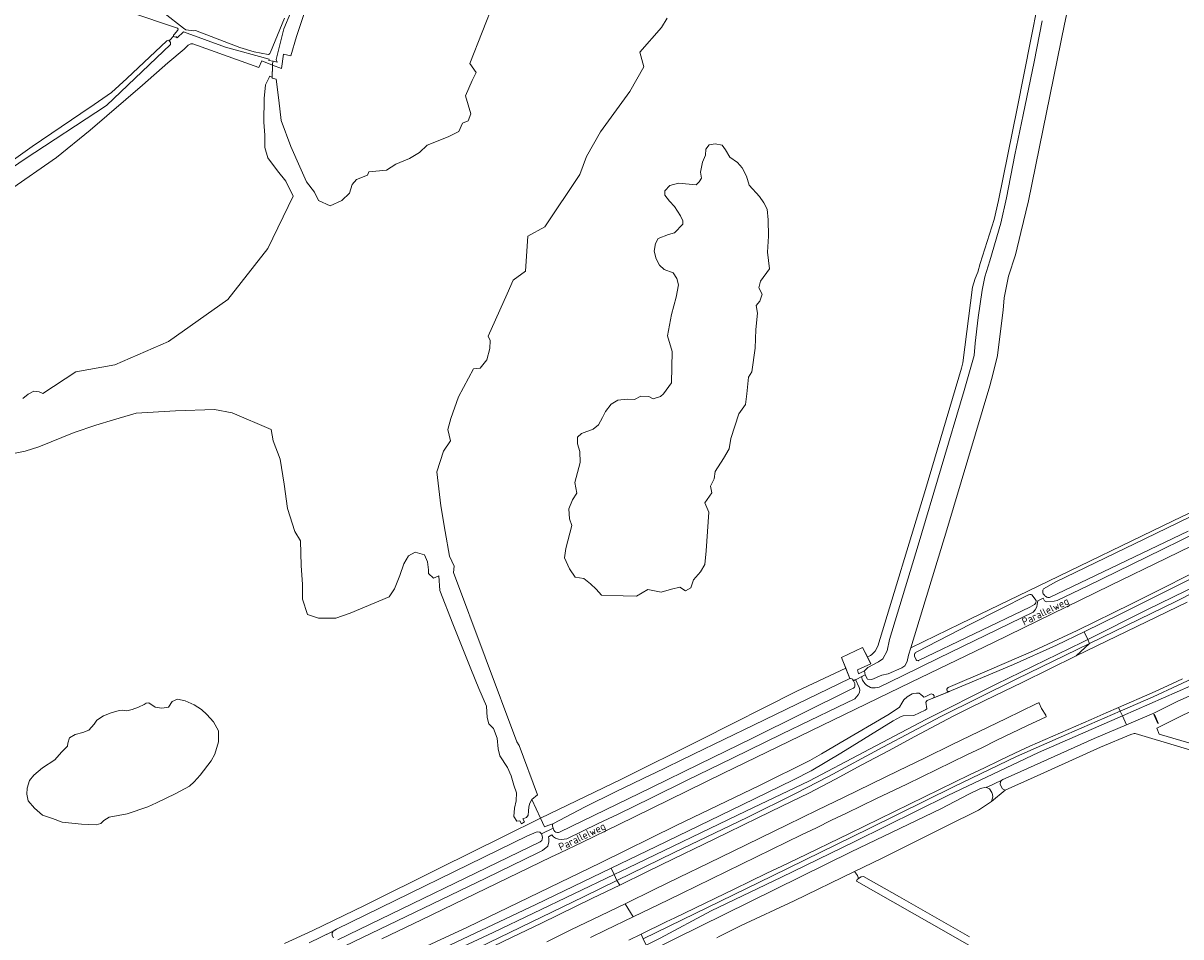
# Model space of a CAD drawing. Header units: metres. Extents: x 209813 to 223847, y 571801 to 587119.
# Tile 60 of 256: x 212644 to 213337, y 573950 to 574497. Entities that reach past the tile are written whole.
import ezdxf
from ezdxf.enums import TextEntityAlignment as Align

# ---------------------------------------------------------------- set-up
doc = ezdxf.new("R2010")
doc.units = ezdxf.units.M
for name, color, linetype, lineweight in [('B-RO-GR-BOUWLAND-GV', 8, 'Continuous', 0), ('B-RO-GR-GRAS-GV', 8, 'Continuous', 0), ('B-RO-GR-GROENVOORZIENING-GV', 8, 'Continuous', 0), ('B-RO-GW-TALUD_KRUIN-G', 8, 'Continuous', 0), ('B-RO-KW-KUNSTWERK_STUW-GV', 8, 'Continuous', 0), ('B-RO-OG-TERREIN_ERF-GV', 8, 'Continuous', 0), ('B-RO-OG-TOPOGRAFIE-T18', 8, 'Continuous', 0), ('B-RO-OG-WEG-GV', 8, 'Continuous', 0), ('B-RO-VH-ONVERHARD-GV', 8, 'Continuous', 0)]:
    doc.layers.add(name, color=color, linetype=linetype, lineweight=lineweight)
doc.styles.add('NLCS-ISO-M200-T18', font='txt', dxfattribs={"height": 0.36})

msp = doc.modelspace()

# ---------------------------------------------------------------- linework, layer by layer
at = {"layer": 'B-RO-GR-BOUWLAND-GV', "flags": 128}
msp.add_lwpolyline([(213352.928, 574638.958), (213311.375, 574593.833), (213283.339, 574562.736), (213281.468, 574559.802), (213280.099, 574556.25), (213279.241, 574551.586), (213267.469, 574496.586), (213245.869, 574390.694), (213241.425, 574371.85), (213238.171, 574358.45), (213234.045, 574345.601), (213231.428, 574332.616), (213230.663, 574325.35), (213228.54, 574307.871), (213227.342, 574298.172), (213224.779, 574287.468), (213222.728, 574279.925), (213209.537, 574235.764), (213196.954, 574193.725), (213175.332, 574122.884), (213205.06, 574137.31), (213251.666, 574159.844), (213332.7, 574199.08), (213397.33, 574230.07)], dxfattribs=at)
at = {"layer": 'B-RO-GR-GRAS-GV', "flags": 128}
for points in [[(212857.303, 574605.131), (212861.771, 574614.486), (212861.026, 574615.041), (212849.515, 574618.355), (212806.212, 574631.625), (212800.259, 574625.143), (212759.936, 574556.838), (212727.849, 574503.495), (212739.583, 574494.311), (212741.022, 574493.32), (212745.82, 574492.693), (212746.801, 574492.872), (212773.449, 574482.606), (212781.918, 574480.159), (212790.32, 574478.497), (212790.591, 574478.547), (212790.922, 574478.676), (212791.256, 574478.888), (212791.434, 574479.066), (212791.669, 574479.374), (212791.812, 574479.795), (212800.255, 574500.259)], [(212736.142, 574494.238), (212706.936, 574503.937), (212660.629, 574517.644), (212633.503, 574525.712), (212598.656, 574536.88), (212581.283, 574541.662), (212556.709, 574548.688), (212532.578, 574555.822), (212503.352, 574565.085), (212470.636, 574575.219), (212442.446, 574583.832), (212438.348, 574584.965), (212442.882, 574574.387)], [(213259.71, 574550.132), (213239.073, 574446.151), (213227.96, 574390.985), (213225.447, 574379.608), (213216.98, 574353.15), (213215.657, 574347.99), (213214.07, 574344.154), (213212.35, 574338.994), (213206.529, 574293.618), (213205.867, 574290.443), (213184.304, 574217.815), (213155.745, 574123.904), (213153.992, 574120.961), (213152.14, 574118.91), (213151.247, 574118.315), (213150.421, 574118.017), (213149.374, 574117.544), (213151.475, 574113.342), (213143.537, 574109.638), (213144.128, 574107.262), (213147.735, 574109.224), (213149.577, 574111.067), (213155.966, 574114.518), (213158.632, 574116.232), (213161.277, 574121.083), (213162.674, 574127.967), (213179.803, 574184.512), (213207.313, 574277.122), (213213.381, 574298.047), (213213.948, 574305.428), (213215.691, 574320.831), (213218.173, 574337.241), (213219.741, 574345.28), (213222.753, 574354.905), (213229.28, 574377.452), (213232.735, 574392.624), (213237.82, 574418.37), (213242.825, 574442.226), (213249.275, 574474.04), (213254.169, 574498.594)], [(212793.005, 574472.168), (212792.765, 574464.246), (212795.159, 574463.719), (212796.772, 574451.186), (212798.095, 574438.949), (212804.048, 574423.404), (212809.34, 574411.167), (212813.32, 574402.146), (212818.129, 574395.892), (212820.585, 574390.993), (212827.53, 574387.685), (212834.475, 574390.993), (212839.106, 574395.292), (212840.759, 574400.584), (212843.405, 574403.561), (212849.879, 574406.211), (212850.721, 574408.246), (212861.264, 574409.183), (212866.887, 574412.821), (212875.155, 574416.128), (212881.108, 574419.766), (212885.738, 574424.066), (212898.306, 574429.027), (212904.59, 574432.334), (212906.875, 574437.319), (212910.204, 574438.755), (212911.909, 574442.995), (212908.708, 574453.666), (212912.612, 574462.86), (212914.967, 574467.594), (212911.263, 574473.15), (212926.079, 574510.721)], [(212803.987, 574503.913), (212799.843, 574493.819), (212795.819, 574477.93), (212795.24, 574475.398), (212795.791, 574473.908), (212793.3, 574474.395), (212793.03, 574472.977), (212793.005, 574472.168), (212798.29, 574470.099), (212799.56, 574478.672), (212803.899, 574477.613), (212807.286, 574489.149), (212813.318, 574507.141)], [(213029.532, 574500.138), (213026.092, 574494.582), (213013.054, 574479.848), (213015.509, 574471.034), (213007.042, 574456.217), (212989.579, 574432.14), (212981.113, 574417.323), (212977.144, 574406.475), (212956.242, 574375.255), (212945.923, 574369.698), (212944.6, 574348.532), (212937.192, 574343.24), (212933.488, 574335.038), (212922.133, 574309.604), (212923.442, 574306.987), (212923.111, 574302.357), (212921.457, 574295.412), (212917.488, 574290.451), (212913.368, 574290.076), (212904.383, 574273.39), (212899.885, 574260.425), (212898.033, 574253.81), (212899.621, 574246.931), (212895.388, 574240.846), (212891.419, 574228.41), (212893.8, 574208.038), (212896.446, 574192.692), (212899.092, 574177.875), (212901.906, 574171.881), (212901.381, 574167.964), (212939.279, 574066.557), (212940.685, 574064.3), (212951.693, 574034.815), (212948.406, 574032.115)], [(212734.004, 574490.454), (212736.224, 574493.122)], [(212730.796, 574487.007), (212731.867, 574485.663), (212731.863, 574484.467), (212693.487, 574447.846), (212644.241, 574415.533), (212449.507, 574281.786), (212411.936, 574281.125), (212398.707, 574279.008), (212259.007, 574250.036), (212322.243, 574130.709), (212327.005, 574125.55), (212331.966, 574122.94), (212335.537, 574117.78), (212337.518, 574113.975)], [(212602.628, 574391.509), (212604.414, 574392.078), (212605.755, 574392.641), (212623.078, 574405.004), (212648.937, 574423.413), (212678.206, 574443.041), (212686.132, 574448.428), (212696.438, 574455.657), (212705.688, 574464.021), (212729.734, 574486.732), (212730.796, 574487.007), (212731.525, 574487.007), (212733.737, 574489.489)], [(212739.755, 574491.998), (212735.961, 574488.378), (212735.161, 574489.216)], [(212793.3, 574474.395), (212790.809, 574474.883), (212791.062, 574475.659), (212764.924, 574482.93), (212739.755, 574491.998)], [(212635.378, 574397.125), (212663.477, 574416.81), (212683.797, 574433.161), (212715.071, 574459.99), (212730.311, 574473.484), (212740.153, 574481.739), (212742.535, 574484.12), (212743.963, 574484.755), (212745.233, 574484.755), (212784.762, 574470.626), (212786.509, 574474.595), (212793.005, 574472.168)], [(212643.38, 574272.315), (212646.555, 574274.855), (212649.942, 574276.76), (212653.117, 574276.336), (212655.363, 574275.374), (212675.16, 574288.257), (212698.53, 574292.442), (212730.619, 574306.394), (212766.322, 574331.679), (212790.264, 574362.202), (212805.3, 574393.611), (212801.072, 574402.49), (212795.992, 574408.84), (212790.277, 574416.46), (212788.372, 574422.81), (212788.372, 574430.218), (212787.737, 574437.838), (212787.949, 574452.02), (212788.795, 574460.275), (212790.999, 574464.767), (212791.251, 574465.401), (212792.786, 574464.925), (212793.005, 574472.168)], [(213282.475, 574125.489), (213334.509, 574150.916), (213355.468, 574161.424), (213381.468, 574174.386), (213404.719, 574185.498), (213431.479, 574198.699), (213452.438, 574209.646), (213470.009, 574218.705), (213499.358, 574234.194), (213529.306, 574249.763), (213564.166, 574267.741), (213595.493, 574284.519), (213618.338, 574297.239), (213616.548, 574301.091)], [(212953.577, 574020.775), (212948.406, 574032.115), (212947.193, 574029.931), (212946.558, 574027.709), (212946.399, 574025.01), (212946.082, 574022.629), (212945.129, 574021.2), (212942.907, 574020.406), (212944.018, 574018.66), (212942.113, 574017.549), (212941.16, 574019.295), (212939.414, 574018.978), (212937.668, 574021.835), (212937.985, 574026.756), (212938.938, 574031.201), (212939.255, 574035.964), (212937.509, 574040.726), (212935.922, 574046.283), (212933.699, 574051.204), (212929.254, 574058.189), (212928.143, 574062.316), (212927.508, 574068.825), (212925.444, 574074.54), (212922.587, 574077.398), (212921.634, 574081.261), (212921.105, 574087.875), (212916.607, 574098.458), (212911.844, 574110.365), (212900.996, 574137.352), (212893.324, 574157.196), (212892.742, 574165.984), (212889.384, 574164.576), (212886.444, 574167.515), (212886.444, 574169.632), (212885.915, 574174.394), (212884.063, 574178.627), (212878.507, 574180.215), (212874.538, 574178.098), (212871.628, 574173.336), (212869.246, 574166.192), (212866.071, 574158.254), (212862.942, 574153.486), (212839.613, 574143.702), (212830.882, 574140.792), (212820.563, 574140.792), (212813.948, 574142.909), (212811.038, 574152.169), (212811.038, 574160.9), (212810.244, 574172.277), (212809.715, 574187.094), (212806.275, 574192.65), (212802.042, 574206.409), (212799.925, 574220.961), (212797.544, 574236.042), (212793.311, 574246.89), (212792.132, 574253.828), (212768.81, 574263.823), (212758.227, 574265.675), (212734.944, 574264.882), (212711.396, 574263.559), (212697.637, 574259.59), (212687.054, 574256.415), (212674.089, 574251.917), (212652.923, 574243.45), (212644.721, 574240.805), (212631.756, 574238.159)], [(213304.574, 574076.793), (213320.948, 574083.705), (213335.457, 574090.966), (213386.07, 574113.355), (213413.162, 574125.674), (213468.984, 574151.907), (213504.91, 574168.751), (213537.179, 574183.591), (213577.908, 574201.22), (213617.254, 574217.749), (213649.132, 574231), (213647.727, 574234.024), (213619.374, 574222.399), (213583.609, 574208.218), (213582.46, 574208.681), (213581.268, 574210.515), (213538.48, 574191.527), (213506.092, 574176.693)], [(213581.268, 574210.515), (213581.354, 574212.125), (213587.863, 574217.209), (213557.509, 574204.2), (213511.399, 574183.945), (213472.587, 574165.909), (213435.227, 574148.034), (213390.795, 574126.832), (213385.347, 574124.201), (213349.792, 574107.208), (213320.603, 574093.571), (213300.853, 574084.993), (213302.155, 574082.124), (213343.161, 574100.121), (213386.838, 574120.386), (213426.596, 574139.55), (213478.894, 574164.024), (213506.092, 574176.693)], [(213279.26, 574132.575), (213262.732, 574124.579), (213236.98, 574112.896), (213195.973, 574095.754), (213185.141, 574091.269), (213184.367, 574090.273), (213184.961, 574086.292), (213183.953, 574085.558), (213177.283, 574082.438), (213170.91, 574082.271), (213169.279, 574081.584), (213164.843, 574079.08), (213133.422, 574059.87), (213115.621, 574049.311), (213105.037, 574043.802), (213074.37, 574028.873), (213022.782, 574003.826), (212995.951, 573990.892)], [(212999.277, 573983.548), (213033.547, 574000.32), (213077.279, 574021.279), (213106.318, 574035.545), (213126.042, 574045.749), (213158.726, 574063.346), (213193.392, 574081.757), (213238.988, 574104.291), (213282.475, 574125.489), (213281.384, 574127.894), (213278.34, 574126.364), (213226.532, 574101.064), (213184.448, 574080.025), (213147.177, 574060.452), (213114.665, 574043.179), (213076.597, 574025.132), (213006.123, 573991.06)], [(213136.443, 574110.738), (213133.865, 574117.179), (213146.566, 574123.159), (213149.374, 574117.544)], [(213300.853, 574084.993), (213268.649, 574071.005), (213238.723, 574057.719), (213201.056, 574039.572), (213150.54, 574014.583), (213092.523, 573986.339), (213015.153, 573948.495), (213016.83, 573944.791), (213025.273, 573948.954), (213055.89, 573965.229), (213097.891, 573985.422), (213141.912, 574006.934), (213197.588, 574034.493)], [(213353.162, 574089.71), (213335.666, 574081.077), (213322.736, 574074.825), (213324.256, 574071.257), (213569.231, 573999.52)], [(213018.609, 573940.863), (213139.639, 574000.631), (213193.417, 574026.535), (213210.105, 574035.209), (213217.175, 574038.613), (213220.597, 574039.428), (213220.835, 574039.311), (213230.038, 574043.647), (213230.457, 574044.046), (213237.293, 574047.066), (213285.279, 574068.647), (213304.574, 574076.793), (213302.155, 574082.124), (213251.988, 574060.233), (213197.588, 574034.493)], [(213414.721, 573996.004), (213418.648, 574000.137), (213430.961, 574013.683), (213446.809, 574031.551), (213431.987, 574035.762), (213362.592, 574055.829), (213309.82, 574071.599), (213309.188, 574071.682), (213307.222, 574070.91), (213289.043, 574063.317), (213251.149, 574046.135), (213231.854, 574037.596), (213223.844, 574030.871), (213215.878, 574025.675), (213197.04, 574016.312), (213157.852, 573996.604), (213141.65, 573988.795), (213143.381, 573986.503), (213144.135, 573984.737), (213145.616, 573985.689), (213147.168, 573985.93), (213168.56, 573973.641), (213210.49, 573949.675)], [(212953.577, 574020.775), (212931.834, 574009.98), (212892.675, 573990.613), (212848.014, 573968.494), (212817.11, 573953.571), (212800.177, 573945.845)], [(212814.985, 573946.128), (212829.384, 573953.139), (212831.268, 573954.389), (212945.741, 574010.168), (212950.953, 574012.54), (212952.014, 574012.641), (212953.231, 574012.489), (212954.172, 574011.496), (212961.066, 574014.912), (212960.81, 574016.02), (212960.77, 574016.88), (212960.87, 574017.49)], [(212997.696, 573987.038), (212995.951, 573990.892), (212950.856, 573969.153), (212885.161, 573938.204), (212823.813, 573909.526), (212759.594, 573879.613), (212731.472, 573866.705), (212674.467, 573840.427), (212654.027, 573831.22)], [(212997.696, 573987.038), (213006.123, 573991.06)], [(213141.65, 573988.795), (213105.587, 573971.414), (213073.804, 573956.516), (213060.527, 573950.006), (213059.211, 573949.056)], [(213314.085, 573872.653), (213314.715, 573873.945), (213325.853, 573878.549), (213324.397, 573879.729), (213301.14, 573892.945), (213286.853, 573901.16), (213245.26, 573924.576), (213198.072, 573951.801), (213142.872, 573983.1), (213143.235, 573984.154), (213144.135, 573984.737)]]:
    msp.add_lwpolyline(points, dxfattribs=at)
at = {"layer": 'B-RO-GR-GRAS-GV'}
msp.add_lwpolyline([(212736.224, 574493.122, 0.3692895), (212736.142, 574494.238)], format="xyb", dxfattribs=at)
at = {"layer": 'B-RO-GR-GRAS-GV', "flags": 128}
for points in [[(213048.583, 574402.257), (213050.065, 574404.374), (213049.43, 574407.972), (213050.7, 574413.899), (213052.393, 574418.132), (213052.605, 574421.731), (213054.51, 574424.271), (213058.108, 574424.906), (213062.342, 574424.059), (213064.458, 574421.307), (213066.998, 574416.862), (213071.655, 574413.687), (213074.407, 574410.512), (213076.947, 574405.644), (213078.64, 574400.141), (213084.778, 574393.367), (213087.318, 574389.557), (213089.435, 574385.747), (213089.893, 574379.315), (213090.157, 574369.525), (213089.628, 574360), (213090.686, 574349.946), (213085.395, 574342.538), (213084.336, 574338.569), (213086.453, 574334.865), (213084.866, 574330.631), (213082.749, 574327.985), (213083.543, 574323.488), (213082.484, 574313.698), (213082.22, 574302.585), (213080.103, 574288.298), (213078.251, 574285.123), (213077.193, 574275.069), (213076.399, 574268.719), (213072.43, 574263.162), (213067.668, 574248.346), (213066.609, 574242.26), (213063.17, 574236.439), (213058.143, 574228.502), (213057.613, 574224.269), (213055.497, 574219.771), (213056.291, 574215.802), (213052.057, 574209.716), (213054.438, 574204.16), (213052.851, 574181.141), (213052.057, 574172.939), (213049.411, 574168.441), (213045.178, 574163.679), (213043.591, 574158.916), (213040.416, 574157.064), (213036.976, 574159.181), (213031.949, 574158.123), (213025.863, 574156.271), (213017.926, 574157.858), (213011.047, 574153.889), (213003.109, 574154.154), (212990.144, 574154.418), (212986.97, 574158.123), (212983.53, 574161.298), (212979.561, 574164.473), (212974.269, 574165.266), (212970.83, 574170.293), (212967.92, 574176.908), (212968.713, 574182.464), (212972.417, 574196.223), (212970.83, 574200.191), (212970.565, 574206.277), (212972.682, 574211.569), (212975.328, 574215.537), (212974.076, 574221.917), (212977.251, 574233.982), (212977.04, 574240.544), (212975.77, 574245.2), (212975.77, 574249.222), (212978.098, 574251.339), (212985.083, 574253.879), (212988.258, 574256.63), (212990.798, 574260.864), (212992.491, 574264.462), (212995.878, 574268.907), (212999.9, 574271.236), (213005.403, 574271.871), (213009.848, 574271.659), (213013.658, 574273.776), (213018.526, 574273.564), (213021.066, 574272.082), (213025.511, 574273.564), (213027.205, 574275.046), (213032.037, 574281.683), (213032.507, 574300.498), (213029.685, 574309.905), (213032.037, 574322.606), (213034.859, 574332.954), (213036.306, 574340.451), (213035.248, 574344.261), (213033.131, 574347.647), (213027.628, 574349.552), (213024.876, 574352.304), (213022.76, 574356.114), (213021.701, 574360.559), (213022.548, 574365.216), (213024.03, 574368.179), (213030.168, 574370.507), (213033.766, 574371.566), (213038.846, 574376.857), (213038.846, 574378.762), (213037.365, 574381.726), (213033.766, 574387.441), (213030.803, 574390.616), (213028.051, 574394.214), (213028.051, 574396.754), (213031.015, 574399.929), (213036.306, 574401.411), (213046.89, 574400.352)], [(213279.26, 574132.575), (213281.384, 574127.894), (213316.869, 574145.733), (213363.474, 574168.467), (213413.912, 574193.178), (213445.967, 574209.345), (213462.081, 574218.256), (213498.441, 574237.702), (213533.085, 574255.904), (213571.797, 574276.471), (213604.809, 574294.356), (213616.548, 574301.091), (213614.602, 574305.277), (213584.168, 574287.987), (213558.308, 574274.028), (213527.906, 574258.153), (213484.757, 574235.736), (213443.635, 574214.288), (213404.788, 574194.789), (213360.86, 574173.053), (213301.216, 574143.197)], [(213136.443, 574110.738), (213107.037, 574096.912), (213049.396, 574067.779), (213001.983, 574044.284), (212953.577, 574020.775), (212955.947, 574015.578), (212958.466, 574016.674), (212960.87, 574017.49), (212980.41, 574027.71), (212998.535, 574036.57), (213020, 574046.94), (213021.51, 574047.6), (213045.25, 574059.2), (213081.47, 574076.7), (213138.91, 574104.577)], [(212732.787, 574090.759), (212736.121, 574092.188), (212740.725, 574091.077), (212746.122, 574088.695), (212750.409, 574085.997), (212753.584, 574082.98), (212757.552, 574078.535), (212760.727, 574073.138), (212760.727, 574066.629), (212758.505, 574059.168), (212756.282, 574055.199), (212749.615, 574046.627), (212746.122, 574042.658), (212743.265, 574040.118), (212734.692, 574035.355), (212723.58, 574029.958), (212718.341, 574027.735), (212705.958, 574023.449), (212695.163, 574021.385), (212691.988, 574019.48), (212690.083, 574017.575), (212687.385, 574016.781), (212678.495, 574017.258), (212666.906, 574018.369), (212661.191, 574020.75), (212655.158, 574022.655), (212650.396, 574026.783), (212646.586, 574031.228), (212645.792, 574035.196), (212645.951, 574038.848), (212647.38, 574043.452), (212650.078, 574046.627), (212655.158, 574051.072), (212662.62, 574055.834), (212666.588, 574060.438), (212670.24, 574063.93), (212670.398, 574065.835), (212671.351, 574069.01), (212674.685, 574071.074), (212679.447, 574072.185), (212682.94, 574073.614), (212686.115, 574077.107), (212687.702, 574079.488), (212691.671, 574082.187), (212696.275, 574083.933), (212701.196, 574085.362), (212703.26, 574085.52), (212705.8, 574085.203), (212708.975, 574085.997), (212712.785, 574087.267), (212716.118, 574089.013), (212717.265, 574089.86), (212718.872, 574089.899), (212722.627, 574087.267), (212726.596, 574086.79), (212730.724, 574087.425)], [(212662.851, 573822.591), (212703.981, 573841.566), (212764.07, 573870.372), (212836.13, 573905.22), (212903.785, 573937.153), (212979.25, 573973.747), (212999.277, 573983.548), (212997.696, 573987.038), (212925.111, 573952.4), (212869.148, 573926.083), (212816.695, 573901.735), (212762.175, 573876.235), (212725.545, 573859.427), (212658.391, 573828.785), (212657.58, 573828.427), (212659.738, 573827.742)]]:
    msp.add_lwpolyline(points, close=True, dxfattribs=at)
at = {"layer": 'B-RO-GR-GRAS-GV'}
msp.add_arc((212734.534, 574489.788), 0.851, 128.492306, 309.397209, dxfattribs=at)
at = {"layer": 'B-RO-GR-GROENVOORZIENING-GV', "flags": 128}
for points in [[(213355.468, 574161.424), (213334.509, 574150.916), (213282.475, 574125.489), (213274.467, 574118.037), (213341.073, 574150.334)], [(213282.475, 574125.489), (213238.988, 574104.291), (213193.392, 574081.757), (213158.726, 574063.346), (213126.042, 574045.749), (213106.318, 574035.545), (213077.279, 574021.279), (213033.547, 574000.32), (212999.277, 573983.548), (213001.001, 573980.748), (213017.196, 573988.607), (213033.336, 573996.577), (213051.337, 574005.291), (213065.731, 574012.236), (213083.725, 574020.966), (213098.113, 574027.965), (213114.27, 574035.9), (213130.212, 574044.312), (213146.098, 574052.806), (213162.006, 574061.259), (213177.903, 574069.73), (213200.85, 574082.001), (213211.563, 574087.41), (213225.905, 574094.42), (213242.119, 574102.238), (213258.305, 574110.113), (213274.467, 574118.037)], [(213300.853, 574084.993), (213320.603, 574093.571), (213349.792, 574107.208)], [(213338.209, 574104.379), (213329.182, 574100.075), (213320.067, 574095.96), (213299.863, 574087.176)], [(213009.077, 573961.781), (213019.508, 573966.769), (213023.983, 573969.002), (213038.003, 573975.775), (213046.996, 573980.148), (213055.955, 573984.59), (213064.99, 573988.878), (213091.969, 574001.997), (213100.933, 574006.431), (213109.937, 574010.782), (213118.931, 574015.154), (213127.89, 574019.597), (213136.91, 574023.915), (213145.905, 574028.283), (213154.938, 574032.575), (213172.987, 574041.231), (213181.975, 574045.615), (213190.943, 574050.041), (213208.95, 574058.744), (213217.96, 574063.081), (213226.931, 574067.499), (213244.914, 574076.252), (213256.553, 574081.638), (213256.274, 574082.583), (213253.641, 574086.616), (213252.283, 574089.77), (213252.092, 574089.974), (213251.894, 574089.944), (213250.611, 574089.414), (213232.641, 574080.635), (213216.389, 574072.837), (213200.224, 574064.919), (213184.046, 574057.028), (213167.861, 574049.151), (213135.47, 574033.439), (213119.312, 574025.551), (213101.33, 574016.797), (213068.91, 574001.091), (213054.518, 573994.1), (213036.515, 573985.387), (213022.14, 573978.362), (213004.184, 573969.553)], [(213015.153, 573948.495), (213092.523, 573986.339), (213150.54, 574014.583), (213201.056, 574039.572), (213238.723, 574057.719), (213268.649, 574071.005), (213300.853, 574084.993), (213299.863, 574087.176), (213292.55, 574083.988), (213283.412, 574079.925), (213274.229, 574075.956), (213265.022, 574072.04), (213255.865, 574068.017), (213246.722, 574063.994), (213237.643, 574059.801), (213228.636, 574055.455), (213219.661, 574051.044), (213210.638, 574046.732), (213201.645, 574042.36), (213192.668, 574037.951), (213183.665, 574033.599), (213174.687, 574029.194), (213165.683, 574024.853), (213156.694, 574020.472), (213147.729, 574016.04), (213138.699, 574011.743), (213107.231, 573996.482), (213098.199, 573992.185), (213089.207, 573987.807), (213078.993, 573982.948), (213070.002, 573978.57), (213034.006, 573961.127), (213028.929, 573958.698), (213013.851, 573951.371)], [(212999.277, 573983.548), (212979.25, 573973.747), (212903.785, 573937.153), (212836.13, 573905.22), (212764.07, 573870.372), (212703.981, 573841.566), (212659.299, 573820.952), (212660.239, 573817.229), (212674.666, 573824.148), (212692.677, 573832.753), (212739.572, 573855.224), (212757.644, 573863.852), (212790.101, 573879.425), (212804.52, 573886.361), (212837.015, 573901.854), (212855.029, 573910.507), (212869.486, 573917.362), (212903.755, 573933.782), (212919.981, 573941.575), (212936.234, 573949.311), (212954.233, 573958.015), (212984.808, 573972.889), (213001.001, 573980.748)], [(212983.492, 573949.367), (212992.506, 573953.697), (213009.077, 573961.781), (213004.184, 573969.553), (212989.772, 573962.603), (212971.791, 573953.847), (212957.418, 573946.816)], [(213015.153, 573948.495), (213013.851, 573951.371), (213006.447, 573947.762)]]:
    msp.add_lwpolyline(points, dxfattribs=at)
at = {"layer": 'B-RO-GW-TALUD_KRUIN-G', "flags": 128}
for points in [[(213282.475, 574125.489), (213334.509, 574150.916), (213355.468, 574161.424), (213381.468, 574174.386), (213404.719, 574185.498), (213431.479, 574198.699), (213452.438, 574209.646), (213470.009, 574218.705), (213499.358, 574234.194), (213529.306, 574249.763), (213564.166, 574267.741), (213595.493, 574284.519), (213618.338, 574297.239)], [(213587.863, 574217.209), (213557.509, 574204.2), (213511.399, 574183.945), (213472.587, 574165.909), (213435.227, 574148.034), (213390.795, 574126.832), (213385.347, 574124.201), (213349.792, 574107.208), (213320.603, 574093.571), (213300.853, 574084.993)], [(212999.277, 573983.548), (213033.547, 574000.32), (213077.279, 574021.279), (213106.318, 574035.545), (213126.042, 574045.749), (213158.726, 574063.346), (213193.392, 574081.757), (213238.988, 574104.291), (213282.475, 574125.489)], [(213300.853, 574084.993), (213268.649, 574071.005), (213238.723, 574057.719), (213201.056, 574039.572), (213150.54, 574014.583), (213092.523, 573986.339), (213015.153, 573948.495)], [(212662.851, 573822.591), (212703.981, 573841.566), (212764.07, 573870.372), (212836.13, 573905.22), (212903.785, 573937.153), (212979.25, 573973.747), (212999.277, 573983.548)]]:
    msp.add_lwpolyline(points, dxfattribs=at)
at = {"layer": 'B-RO-KW-KUNSTWERK_STUW-GV', "flags": 128}
msp.add_lwpolyline([(213321.751, 574082.092), (213321.319, 574083.065), (213321.009, 574082.927), (213323.36, 574077.633), (213323.671, 574077.771)], close=True, dxfattribs=at)
at = {"layer": 'B-RO-OG-TERREIN_ERF-GV', "flags": 128}
msp.add_lwpolyline([(213143.537, 574109.638), (213151.475, 574113.342), (213146.566, 574123.159), (213133.865, 574117.179), (213138.91, 574104.577), (213139.32, 574104.54), (213140.1, 574104.4), (213140.5, 574104.13), (213141.041, 574103.223), (213148.138, 574106.802), (213147.735, 574109.224), (213144.128, 574107.262)], close=True, dxfattribs=at)
at = {"layer": 'B-RO-OG-WEG-GV', "flags": 128}
for points in [[(213341.52, 574192.91), (213258.44, 574153.11), (213258.14, 574153.11), (213257.44, 574153.16), (213256.96, 574153.34), (213256.09, 574153.91), (213255.76, 574154.18), (213255.42, 574154.53), (213255.05, 574154.85), (213254.75, 574155.23), (213254.59, 574155.78), (213254.51, 574156.31), (213254.52, 574157.15), (213254.56, 574157.49), (213254.73, 574157.95), (213254.98, 574158.34), (213262.22, 574162.39), (213315.62, 574188.31), (213416.49, 574237.17)], [(213397.33, 574230.07), (213332.7, 574199.08), (213251.666, 574159.844), (213205.06, 574137.31), (213175.332, 574122.884), (213173.973, 574118.431), (213173.279, 574114.789), (213171.846, 574112.137), (213170.099, 574110.997), (213161.753, 574107.337), (213158.129, 574106.623), (213152.076, 574103.854), (213149.514, 574104.204), (213148.138, 574106.802), (213145.834, 574105.64), (213146.443, 574103.605), (213147.819, 574101.512), (213148.783, 574100.48), (213151.35, 574099.18), (213151.84, 574099.05), (213153.49, 574098.93), (213153.97, 574098.97), (213156.398, 574099.437), (213170.48, 574106.22), (213191.94, 574116.67), (213248.673, 574144.208), (213249.913, 574145.769), (213250.844, 574147.549), (213251.209, 574149.112), (213251.465, 574151.02), (213254.634, 574152.638), (213255.432, 574151.074), (213256.794, 574150.476), (213261.382, 574150.808), (213263.097, 574151.223), (213281.48, 574160.17), (213316.65, 574177.24), (213346.8, 574191.99)], [(213366.34, 574194.99), (213328.56, 574176.62), (213294.89, 574160.27), (213224.88, 574126.21), (213175.69, 574102.38), (213122.05, 574076.37), (213063.16, 574047.74), (213020, 574026.67), (213000, 574016.88), (212978.7, 574006.51), (212965.26, 574000), (212959.755, 573997.478), (212882.344, 573959.935), (212858.511, 573948.601)], [(212863.685, 573934.239), (212909.832, 573955.614), (212989.503, 573994.161), (213034.84, 574016.432), (213085.224, 574040.665), (213114.956, 574055.378), (213121.916, 574059.362), (213133.123, 574066.038), (213162.415, 574083.148), (213168.551, 574087.384), (213170.079, 574089.696), (213171.182, 574091.808), (213173.262, 574093.608), (213176.324, 574095.264), (213177.166, 574095.53), (213178.878, 574095.766), (213180.345, 574095.743), (213181.458, 574095.025), (213182.605, 574093.877), (213183.241, 574093.43), (213184.085, 574093.498), (213187.698, 574095.269), (213188.18, 574095.251), (213188.848, 574095.037), (213189.478, 574094.155), (213189.174, 574092.938), (213198.523, 574096.82), (213197.643, 574096.82), (213197.282, 574097.18), (213196.969, 574097.75), (213196.934, 574098.238), (213197.306, 574098.831), (213197.8, 574099.232), (213222.497, 574109.689), (213248.988, 574121.098), (213275.075, 574133.228), (213307.714, 574149.37), (213360.211, 574175.623)], [(212836.051, 573944.125), (212873.17, 573961.928), (212920.786, 573984.897), (212951.937, 573999.999), (212954.709, 574001.4), (212957.957, 574004.071), (212958.594, 574006.727), (212958.627, 574008.523), (212958.347, 574009.641), (212960.366, 574010.77), (212961.398, 574009.673), (212962.635, 574008.87), (212964.247, 574008.2), (212966.136, 574008.092), (212969.338, 574008.469), (212988.17, 574017.57), (213000, 574023.32), (213020, 574033.12), (213041.5, 574043.71), (213068.57, 574056.85), (213098.29, 574071.34), (213131.43, 574087.28), (213141.847, 574092.352), (213143.908, 574094.708), (213144.732, 574096.229), (213144.954, 574097.846), (213144.542, 574099.241), (213142.294, 574103.855), (213141.041, 574103.223), (213141.9, 574101.61), (213141.95, 574100.53), (213141.93, 574100.12), (213141.81, 574099.71), (213141.65, 574099.34), (213141.01, 574098.73), (213139.38, 574097.94), (213080.64, 574068.74), (213048.59, 574053.27), (213020, 574039.27), (212964.99, 574012.45), (212964.37, 574012.33), (212963.67, 574012.3), (212962.76, 574012.45), (212962.17, 574012.83), (212961.49, 574013.66), (212961.066, 574014.912), (212954.172, 574011.496), (212954.584, 574010.329), (212954.756, 574009.271), (212954.576, 574008.268), (212954.286, 574007.559), (212953.439, 574006.712), (212832.162, 573947.849)], [(212829.589, 573949.071), (212828.672, 573950.627), (212828.672, 573952.043), (212829.384, 573953.139), (212820.785, 573948.945)]]:
    msp.add_lwpolyline(points, dxfattribs=at)
msp.add_lwpolyline([(213247.94, 574154.6), (213250.44, 574151.24), (213250.48, 574150.95), (213250.47, 574150.65), (213250.42, 574150.32), (213250.32, 574149.94), (213250.07, 574149.44), (213249.53, 574148.8), (213246.73, 574147.29), (213180.11, 574115.29), (213179.79, 574115.21), (213179.29, 574115.24), (213178.98, 574115.38), (213178.59, 574115.67), (213177.68, 574117.91), (213177.64, 574118.35), (213177.72, 574119.08), (213177.85, 574119.43), (213178.06, 574119.81), (213178.3, 574120.07), (213178.99, 574120.51), (213211.18, 574137.17), (213245.97, 574154.68), (213246.17, 574154.76), (213246.73, 574154.85), (213247.47, 574154.78)], close=True, dxfattribs=at)
at = {"layer": 'B-RO-VH-ONVERHARD-GV', "flags": 128}
msp.add_lwpolyline([(213223.844, 574030.871), (213231.854, 574037.596), (213230.303, 574038.417), (213228.898, 574040.994), (213229.132, 574042.786), (213230.038, 574043.647), (213220.835, 574039.311), (213222.59, 574038.449), (213223.972, 574036.291), (213224.289, 574035.126), (213224.499, 574033.658)], close=True, dxfattribs=at)

# ---------------------------------------------------------------- texts
at = {"layer": 'B-RO-OG-TOPOGRAFIE-T18', "style": 'NLCS-ISO-M200-T18'}
for rotation, p in [(25.8, (213256.342, 574144.207)), (26, (212978.714, 574009.267))]:
    msp.add_text('Parallelweg', height=4.5, rotation=rotation, dxfattribs=at).set_placement(p, align=Align.MIDDLE)

doc.saveas('drawing.dxf')
